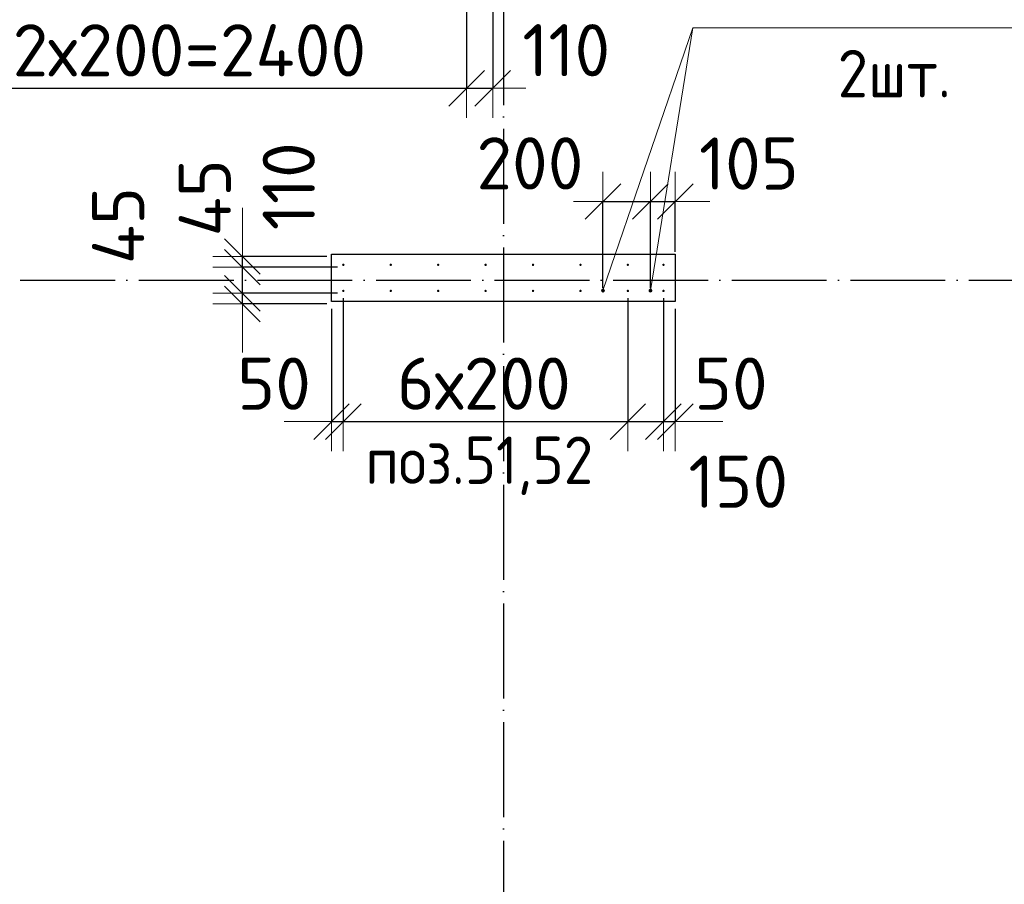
# Model space of a CAD drawing. Header units: millimetres. Extents: x 123094 to 184385, y 26948 to 48500.
# Tile 30 of 104: x 137700 to 141852, y 34154 to 37798. Entities that reach past the tile are written whole.
import ezdxf

# ---------------------------------------------------------------- set-up
doc = ezdxf.new("R2010")
doc.units = ezdxf.units.MM
doc.header["$PDMODE"] = 65
doc.linetypes.add('______11', pattern=[500, 400, -50, 0, -50])
doc.linetypes.add('______5', pattern=[1100, 800, -100, 100, -100])
for name, color, linetype, lineweight in [('Standard', 7, 'Continuous', 25), ('Арм.стержн. Выпуски', 180, 'Continuous', 35), ('Колонна (2)', 7, 'Continuous', 35), ('Размерная линия_ общее', 7, 'Continuous', 13)]:
    doc.layers.add(name, color=color, linetype=linetype, lineweight=lineweight)
doc.layers.add('Осевая линия_ общее', color=7, linetype='______5', lineweight=13, true_color=0xa0a0a0)
doc.styles.add('ISOCPEUR', font='ISOCPEUR')
doc.dimstyles.new('DIMSTYLE_3', dxfattribs={"dimtxt": 220, "dimasz": 250, "dimexe": 0, "dimexo": 0, "dimgap": 110, "dimtad": 2, "dimdec": 0, "dimrnd": 5, "dimzin": 12, "dimdsep": 46, "dimtxsty": 'ISOCPEUR', "dimblk1": 'ALL_ML_STRICH', "dimblk2": 'ALL_ML_STRICH', "dimsah": 1, "dimcen": 0, "dimclrd": 7, "dimclre": 256, "dimclrt": 7, "dimadec": 0, "dimazin": 0, "dimtfac": 1, "dimtdec": 0, "dimtix": 1, "dimtmove": 2, "dimatfit": 3, "dimfxl": 0, "dimtzin": 0, "dimlwd": 0, "dimlwe": -3, "dimarcsym": 0})
doc.dimstyles.new('DIMSTYLE_5', dxfattribs={"dimtxt": 220, "dimasz": 250, "dimexe": 0, "dimexo": 0, "dimgap": 110, "dimtad": 2, "dimdec": 0, "dimrnd": 5, "dimzin": 12, "dimdsep": 46, "dimtxsty": 'ISOCPEUR', "dimblk1": 'ALL_ML_STRICH', "dimblk2": 'ALL_ML_STRICH', "dimsah": 1, "dimcen": 0, "dimclrd": 7, "dimclre": 256, "dimclrt": 7, "dimadec": 0, "dimazin": 0, "dimtfac": 1, "dimtdec": 0, "dimtix": 1, "dimtmove": 2, "dimatfit": 3, "dimfxl": 0, "dimtvp": 1.2, "dimtzin": 0, "dimlwd": 0, "dimlwe": -3, "dimarcsym": 0})
doc.dimstyles.new('DIMSTYLE_7', dxfattribs={"dimtxt": 220, "dimasz": 250, "dimexe": 0, "dimexo": 0, "dimgap": 110, "dimtad": 0, "dimdec": 0, "dimrnd": 5, "dimzin": 12, "dimdsep": 46, "dimtxsty": 'ISOCPEUR', "dimblk1": 'ALL_ML_STRICH', "dimblk2": 'ALL_ML_STRICH', "dimsah": 1, "dimcen": 0, "dimclrd": 7, "dimclre": 256, "dimclrt": 7, "dimadec": 0, "dimazin": 0, "dimtfac": 1, "dimtdec": 0, "dimtix": 1, "dimtmove": 2, "dimatfit": 3, "dimfxl": 0, "dimtvp": 1.2, "dimtzin": 0, "dimlwd": 0, "dimlwe": -3, "dimarcsym": 0})

# ---------------------------------------------------------------- blocks, each defined once
blk = doc.blocks.new('ALL_ML_STRICH')
at = {"color": 0, "linetype": 'ByBlock', "lineweight": -2}
for p, q in [((0, -0.5), (0, 0.5)), ((-0.3, -0.3), (0.3, 0.3)), ((-1, 0), (0.5, 0))]:
    blk.add_line(p, q, dxfattribs=at)
blk = doc.blocks.new('*D57')
at = {"layer": 'DEFPOINTS', "color": 7, "linetype": 'Continuous', "lineweight": 13, "transparency": 33554687}
for p in [(140160, 37031.8), (140160, 36646.2), (140360, 36646.2)]:
    blk.add_point(p, dxfattribs=at)
at = {"layer": 'Размерная линия_ общее', "color": 253, "linetype": 'Continuous', "lineweight": -2, "true_color": 0xa0a0a0, "transparency": 33554687}
for p, q in [((140160, 36666.2), (140160, 37031.8)), ((140360, 36666.2), (140360, 37031.8))]:
    blk.add_line(p, q, dxfattribs=at)
at = {"layer": 'Размерная линия_ общее', "color": 7, "linetype": 'Continuous', "lineweight": -2, "transparency": 33554687}
blk.add_line((140160, 37031.8), (140360, 37031.8), dxfattribs=at)
at = {"layer": 'Размерная линия_ общее', "color": 7, "linetype": 'Continuous', "lineweight": 13, "transparency": 33554687, "xscale": 250, "yscale": 250, "zscale": 250, "rotation": 180}
blk.add_blockref('ALL_ML_STRICH', (140160, 37031.8), dxfattribs=at)
at = {"layer": 'Размерная линия_ общее', "color": 7, "linetype": 'Continuous', "lineweight": 13, "transparency": 33554687, "xscale": 250, "yscale": 250, "zscale": 250}
blk.add_blockref('ALL_ML_STRICH', (140360, 37031.8), dxfattribs=at)
at = {"layer": 'Размерная линия_ общее', "color": 7, "linetype": 'Continuous', "lineweight": 13, "transparency": 33554687, "insert": (139851.9, 37192.5), "char_height": 220, "width": 660, "attachment_point": 5, "style": 'ISOCPEUR'}
blk.add_mtext('\\A1;{200}', dxfattribs=at)
blk = doc.blocks.new('*D58')
at = {"layer": 'DEFPOINTS', "color": 7, "linetype": 'Continuous', "lineweight": 13, "transparency": 33554687}
for p in [(140360, 37031.8), (140465, 36800), (140360, 36646.2)]:
    blk.add_point(p, dxfattribs=at)
at = {"layer": 'Размерная линия_ общее', "color": 253, "linetype": 'Continuous', "lineweight": -2, "true_color": 0xa0a0a0, "transparency": 33554687}
for p, q in [((140360, 36666.2), (140360, 37031.8)), ((140465, 36820), (140465, 37031.8))]:
    blk.add_line(p, q, dxfattribs=at)
at = {"layer": 'Размерная линия_ общее', "color": 7, "linetype": 'Continuous', "lineweight": -2, "transparency": 33554687}
blk.add_line((140360, 37031.8), (140465, 37031.8), dxfattribs=at)
at = {"layer": 'Размерная линия_ общее', "color": 7, "linetype": 'Continuous', "lineweight": 13, "transparency": 33554687, "xscale": 250, "yscale": 250, "zscale": 250}
blk.add_blockref('ALL_ML_STRICH', (140465, 37031.8), dxfattribs=at)
at = {"layer": 'Размерная линия_ общее', "color": 7, "linetype": 'Continuous', "lineweight": 13, "transparency": 33554687, "xscale": 250, "yscale": 250, "zscale": 250, "rotation": 180}
blk.add_blockref('ALL_ML_STRICH', (140360, 37031.8), dxfattribs=at)
at = {"layer": 'Размерная линия_ общее', "color": 7, "linetype": 'Continuous', "lineweight": 13, "transparency": 33554687, "insert": (140775.3, 37191.8), "char_height": 220, "width": 660, "attachment_point": 5, "style": 'ISOCPEUR'}
blk.add_mtext('\\A1;{105}', dxfattribs=at)
blk = doc.blocks.new('*D195')
at = {"layer": 'DEFPOINTS', "color": 7, "linetype": 'Continuous', "lineweight": 13, "transparency": 33554687}
for p in [(139060, 36645), (138639.4, 36600), (139015, 36600)]:
    blk.add_point(p, dxfattribs=at)
at = {"layer": 'Размерная линия_ общее', "color": 253, "linetype": 'Continuous', "lineweight": -2, "true_color": 0xa0a0a0, "transparency": 33554687}
for p, q in [((139040, 36645), (138639.4, 36645)), ((138995, 36600), (138639.4, 36600))]:
    blk.add_line(p, q, dxfattribs=at)
at = {"layer": 'Размерная линия_ общее', "color": 7, "linetype": 'Continuous', "lineweight": -2, "transparency": 33554687}
blk.add_line((138639.4, 36600), (138639.4, 36645), dxfattribs=at)
at = {"layer": 'Размерная линия_ общее', "color": 7, "linetype": 'Continuous', "lineweight": 13, "transparency": 33554687, "xscale": 250, "yscale": 250, "zscale": 250}
for p, rotation in [((138639.4, 36600), 270), ((138639.4, 36645), 90)]:
    blk.add_blockref('ALL_ML_STRICH', p, dxfattribs=dict(at, rotation=rotation))
at = {"layer": 'Размерная линия_ общее', "color": 7, "linetype": 'Continuous', "lineweight": 13, "transparency": 33554687, "insert": (138115.6, 36930.5), "char_height": 220, "width": 440, "attachment_point": 5, "rotation": 90, "style": 'ISOCPEUR'}
blk.add_mtext('\\A1;{45}', dxfattribs=at)
blk = doc.blocks.new('*D196')
at = {"layer": 'DEFPOINTS', "color": 7, "linetype": 'Continuous', "lineweight": 13, "transparency": 33554687}
for p in [(139060, 36755), (138639.4, 36645), (139060, 36645)]:
    blk.add_point(p, dxfattribs=at)
at = {"layer": 'Размерная линия_ общее', "color": 253, "linetype": 'Continuous', "lineweight": -2, "true_color": 0xa0a0a0, "transparency": 33554687}
for p, q in [((139040, 36755), (138639.4, 36755)), ((139040, 36645), (138639.4, 36645))]:
    blk.add_line(p, q, dxfattribs=at)
at = {"layer": 'Размерная линия_ общее', "color": 7, "linetype": 'Continuous', "lineweight": -2, "transparency": 33554687}
blk.add_line((138639.4, 36645), (138639.4, 36755), dxfattribs=at)
at = {"layer": 'Размерная линия_ общее', "color": 7, "linetype": 'Continuous', "lineweight": 13, "transparency": 33554687, "xscale": 250, "yscale": 250, "zscale": 250}
for p, rotation in [((138639.4, 36645), 270), ((138639.4, 36755), 90)]:
    blk.add_blockref('ALL_ML_STRICH', p, dxfattribs=dict(at, rotation=rotation))
at = {"layer": 'Размерная линия_ общее', "color": 7, "linetype": 'Continuous', "lineweight": 13, "transparency": 33554687, "insert": (138834.9, 37096.3), "char_height": 220, "width": 660, "attachment_point": 5, "rotation": 90, "style": 'ISOCPEUR'}
blk.add_mtext('\\A1;{110}', dxfattribs=at)
blk = doc.blocks.new('*D197')
at = {"layer": 'DEFPOINTS', "color": 7, "linetype": 'Continuous', "lineweight": 13, "transparency": 33554687}
for p in [(139015, 36800), (138639.4, 36755), (139060, 36755)]:
    blk.add_point(p, dxfattribs=at)
at = {"layer": 'Размерная линия_ общее', "color": 253, "linetype": 'Continuous', "lineweight": -2, "true_color": 0xa0a0a0, "transparency": 33554687}
for p, q in [((138995, 36800), (138639.4, 36800)), ((139040, 36755), (138639.4, 36755))]:
    blk.add_line(p, q, dxfattribs=at)
at = {"layer": 'Размерная линия_ общее', "color": 7, "linetype": 'Continuous', "lineweight": -2, "transparency": 33554687}
blk.add_line((138639.4, 36755), (138639.4, 36800), dxfattribs=at)
at = {"layer": 'Размерная линия_ общее', "color": 7, "linetype": 'Continuous', "lineweight": 13, "transparency": 33554687, "xscale": 250, "yscale": 250, "zscale": 250}
for p, rotation in [((138639.4, 36755), 270), ((138639.4, 36800), 90)]:
    blk.add_blockref('ALL_ML_STRICH', p, dxfattribs=dict(at, rotation=rotation))
at = {"layer": 'Размерная линия_ общее', "color": 7, "linetype": 'Continuous', "lineweight": 13, "transparency": 33554687, "insert": (138480.7, 37047.5), "char_height": 220, "width": 440, "attachment_point": 5, "rotation": 90, "style": 'ISOCPEUR'}
blk.add_mtext('\\A1;{45}', dxfattribs=at)
blk = doc.blocks.new('*D298')
at = {"layer": 'DEFPOINTS', "color": 7, "linetype": 'Continuous', "lineweight": 13, "transparency": 33554687}
for p in [(139065, 36645), (139015, 36600), (139015, 36104.4)]:
    blk.add_point(p, dxfattribs=at)
at = {"layer": 'Размерная линия_ общее', "color": 253, "linetype": 'Continuous', "lineweight": -2, "true_color": 0xa0a0a0, "transparency": 33554687}
for p, q in [((139065, 36625), (139065, 36104.4)), ((139015, 36580), (139015, 36104.4))]:
    blk.add_line(p, q, dxfattribs=at)
at = {"layer": 'Размерная линия_ общее', "color": 7, "linetype": 'Continuous', "lineweight": -2, "transparency": 33554687}
blk.add_line((139015, 36104.4), (139065, 36104.4), dxfattribs=at)
at = {"layer": 'Размерная линия_ общее', "color": 7, "linetype": 'Continuous', "lineweight": 13, "transparency": 33554687, "xscale": 250, "yscale": 250, "zscale": 250}
blk.add_blockref('ALL_ML_STRICH', (139065, 36104.4), dxfattribs=at)
at = {"layer": 'Размерная линия_ общее', "color": 7, "linetype": 'Continuous', "lineweight": 13, "transparency": 33554687, "xscale": 250, "yscale": 250, "zscale": 250, "rotation": 180}
blk.add_blockref('ALL_ML_STRICH', (139015, 36104.4), dxfattribs=at)
at = {"layer": 'Размерная линия_ общее', "color": 7, "linetype": 'Continuous', "lineweight": 13, "transparency": 33554687, "insert": (138772.9, 36264.2), "char_height": 220, "width": 440, "attachment_point": 5, "style": 'ISOCPEUR'}
blk.add_mtext('\\A1;{50}', dxfattribs=at)
blk = doc.blocks.new('*D299')
at = {"layer": 'DEFPOINTS', "color": 7, "linetype": 'Continuous', "lineweight": 13, "transparency": 33554687}
for p in [(139065, 36645), (140265, 36645), (139065, 36104.4)]:
    blk.add_point(p, dxfattribs=at)
at = {"layer": 'Размерная линия_ общее', "color": 253, "linetype": 'Continuous', "lineweight": -2, "true_color": 0xa0a0a0, "transparency": 33554687}
for p, q in [((139065, 36625), (139065, 36104.4)), ((140265, 36625), (140265, 36104.4))]:
    blk.add_line(p, q, dxfattribs=at)
at = {"layer": 'Размерная линия_ общее', "color": 7, "linetype": 'Continuous', "lineweight": -2, "transparency": 33554687}
blk.add_line((139065, 36104.4), (140265, 36104.4), dxfattribs=at)
at = {"layer": 'Размерная линия_ общее', "color": 7, "linetype": 'Continuous', "lineweight": 13, "transparency": 33554687, "xscale": 250, "yscale": 250, "zscale": 250, "rotation": 180}
blk.add_blockref('ALL_ML_STRICH', (139065, 36104.4), dxfattribs=at)
at = {"layer": 'Размерная линия_ общее', "color": 7, "linetype": 'Continuous', "lineweight": 13, "transparency": 33554687, "xscale": 250, "yscale": 250, "zscale": 250}
blk.add_blockref('ALL_ML_STRICH', (140265, 36104.4), dxfattribs=at)
at = {"layer": 'Размерная линия_ общее', "color": 7, "linetype": 'Continuous', "lineweight": 13, "transparency": 33554687, "insert": (139291, 36374.4), "char_height": 220, "width": 11, "attachment_point": 1, "line_spacing_factor": 0.60241, "style": 'ISOCPEUR'}
blk.add_mtext('6х200', dxfattribs=at)
blk = doc.blocks.new('*D300')
at = {"layer": 'DEFPOINTS', "color": 7, "linetype": 'Continuous', "lineweight": 13, "transparency": 33554687}
for p in [(140265, 36645), (140415, 36645), (140265, 36104.4)]:
    blk.add_point(p, dxfattribs=at)
at = {"layer": 'Размерная линия_ общее', "color": 253, "linetype": 'Continuous', "lineweight": -2, "true_color": 0xa0a0a0, "transparency": 33554687}
for p, q in [((140265, 36625), (140265, 36104.4)), ((140415, 36625), (140415, 36104.4))]:
    blk.add_line(p, q, dxfattribs=at)
at = {"layer": 'Размерная линия_ общее', "color": 7, "linetype": 'Continuous', "lineweight": -2, "transparency": 33554687}
blk.add_line((140265, 36104.4), (140415, 36104.4), dxfattribs=at)
at = {"layer": 'Размерная линия_ общее', "color": 7, "linetype": 'Continuous', "lineweight": 13, "transparency": 33554687, "xscale": 250, "yscale": 250, "zscale": 250, "rotation": 180}
blk.add_blockref('ALL_ML_STRICH', (140265, 36104.4), dxfattribs=at)
at = {"layer": 'Размерная линия_ общее', "color": 7, "linetype": 'Continuous', "lineweight": 13, "transparency": 33554687, "xscale": 250, "yscale": 250, "zscale": 250}
blk.add_blockref('ALL_ML_STRICH', (140415, 36104.4), dxfattribs=at)
at = {"layer": 'Размерная линия_ общее', "color": 7, "linetype": 'Continuous', "lineweight": 13, "transparency": 33554687, "insert": (140730.5, 35851), "char_height": 220, "width": 660, "attachment_point": 5, "style": 'ISOCPEUR'}
blk.add_mtext('\\A1;{150}', dxfattribs=at)
blk = doc.blocks.new('*D301')
at = {"layer": 'DEFPOINTS', "color": 7, "linetype": 'Continuous', "lineweight": 13, "transparency": 33554687}
for p in [(140415, 36645), (140465, 36600), (140415, 36104.4)]:
    blk.add_point(p, dxfattribs=at)
at = {"layer": 'Размерная линия_ общее', "color": 253, "linetype": 'Continuous', "lineweight": -2, "true_color": 0xa0a0a0, "transparency": 33554687}
for p, q in [((140415, 36625), (140415, 36104.4)), ((140465, 36580), (140465, 36104.4))]:
    blk.add_line(p, q, dxfattribs=at)
at = {"layer": 'Размерная линия_ общее', "color": 7, "linetype": 'Continuous', "lineweight": -2, "transparency": 33554687}
blk.add_line((140415, 36104.4), (140465, 36104.4), dxfattribs=at)
at = {"layer": 'Размерная линия_ общее', "color": 7, "linetype": 'Continuous', "lineweight": 13, "transparency": 33554687, "xscale": 250, "yscale": 250, "zscale": 250}
blk.add_blockref('ALL_ML_STRICH', (140465, 36104.4), dxfattribs=at)
at = {"layer": 'Размерная линия_ общее', "color": 7, "linetype": 'Continuous', "lineweight": 13, "transparency": 33554687, "xscale": 250, "yscale": 250, "zscale": 250, "rotation": 180}
blk.add_blockref('ALL_ML_STRICH', (140415, 36104.4), dxfattribs=at)
at = {"layer": 'Размерная линия_ общее', "color": 7, "linetype": 'Continuous', "lineweight": 13, "transparency": 33554687, "insert": (140699.4, 36264.4), "char_height": 220, "width": 440, "attachment_point": 5, "style": 'ISOCPEUR'}
blk.add_mtext('\\A1;{50}', dxfattribs=at)
blk = doc.blocks.new('*D560')
at = {"layer": 'DEFPOINTS', "color": 7, "linetype": 'Continuous', "lineweight": 13, "transparency": 33554687}
for p in [(137185, 38865), (139585, 38865), (137185, 37509)]:
    blk.add_point(p, dxfattribs=at)
at = {"layer": 'Размерная линия_ общее', "color": 253, "linetype": 'Continuous', "lineweight": -2, "true_color": 0xa0a0a0, "transparency": 33554687}
for p, q in [((137185, 38845), (137185, 37509)), ((139585, 38845), (139585, 37509))]:
    blk.add_line(p, q, dxfattribs=at)
at = {"layer": 'Размерная линия_ общее', "color": 7, "linetype": 'Continuous', "lineweight": -2, "transparency": 33554687}
blk.add_line((137185, 37509), (139585, 37509), dxfattribs=at)
at = {"layer": 'Размерная линия_ общее', "color": 7, "linetype": 'Continuous', "lineweight": 13, "transparency": 33554687, "xscale": 250, "yscale": 250, "zscale": 250, "rotation": 180}
blk.add_blockref('ALL_ML_STRICH', (137185, 37509), dxfattribs=at)
at = {"layer": 'Размерная линия_ общее', "color": 7, "linetype": 'Continuous', "lineweight": 13, "transparency": 33554687, "xscale": 250, "yscale": 250, "zscale": 250}
blk.add_blockref('ALL_ML_STRICH', (139585, 37509), dxfattribs=at)
at = {"layer": 'Размерная линия_ общее', "color": 7, "linetype": 'Continuous', "lineweight": 13, "transparency": 33554687, "insert": (137560, 37779), "char_height": 220, "width": 11, "attachment_point": 1, "line_spacing_factor": 0.60241, "style": 'ISOCPEUR'}
blk.add_mtext('12х200=2400', dxfattribs=at)
blk = doc.blocks.new('*D561')
at = {"layer": 'DEFPOINTS', "color": 7, "linetype": 'Continuous', "lineweight": 13, "transparency": 33554687}
for p in [(139585, 38865), (139695, 38370), (139585, 37509)]:
    blk.add_point(p, dxfattribs=at)
at = {"layer": 'Размерная линия_ общее', "color": 253, "linetype": 'Continuous', "lineweight": -2, "true_color": 0xa0a0a0, "transparency": 33554687}
for p, q in [((139585, 38845), (139585, 37509)), ((139695, 38350), (139695, 37509))]:
    blk.add_line(p, q, dxfattribs=at)
at = {"layer": 'Размерная линия_ общее', "color": 7, "linetype": 'Continuous', "lineweight": -2, "transparency": 33554687}
blk.add_line((139585, 37509), (139695, 37509), dxfattribs=at)
at = {"layer": 'Размерная линия_ общее', "color": 7, "linetype": 'Continuous', "lineweight": 13, "transparency": 33554687, "xscale": 250, "yscale": 250, "zscale": 250}
blk.add_blockref('ALL_ML_STRICH', (139695, 37509), dxfattribs=at)
at = {"layer": 'Размерная линия_ общее', "color": 7, "linetype": 'Continuous', "lineweight": 13, "transparency": 33554687, "xscale": 250, "yscale": 250, "zscale": 250, "rotation": 180}
blk.add_blockref('ALL_ML_STRICH', (139585, 37509), dxfattribs=at)
at = {"layer": 'Размерная линия_ общее', "color": 7, "linetype": 'Continuous', "lineweight": 13, "transparency": 33554687, "insert": (140005.1, 37669.5), "char_height": 220, "width": 660, "attachment_point": 5, "style": 'ISOCPEUR'}
blk.add_mtext('\\A1;{110}', dxfattribs=at)

msp = doc.modelspace()

# ---------------------------------------------------------------- hatches: boundary and pattern name
at = {"layer": 'Арм.стержн. Выпуски', "linetype": 'Continuous', "lineweight": 35, "transparency": 33554687}
for color, points in [(4, [(139070, 36765), (139069.6, 36766.9), (139068.5, 36768.5), (139066.9, 36769.6), (139065, 36770), (139063.1, 36769.6), (139061.5, 36768.5), (139060.4, 36766.9), (139060, 36765), (139060.4, 36763.1), (139061.5, 36761.5), (139063.1, 36760.4), (139065, 36760), (139066.9, 36760.4), (139068.5, 36761.5), (139069.6, 36763.1)]), (4, [(139270, 36765), (139269.6, 36766.9), (139268.5, 36768.5), (139266.9, 36769.6), (139265, 36770), (139263.1, 36769.6), (139261.5, 36768.5), (139260.4, 36766.9), (139260, 36765), (139260.4, 36763.1), (139261.5, 36761.5), (139263.1, 36760.4), (139265, 36760), (139266.9, 36760.4), (139268.5, 36761.5), (139269.6, 36763.1)]), (4, [(139470, 36765), (139469.6, 36766.9), (139468.5, 36768.5), (139466.9, 36769.6), (139465, 36770), (139463.1, 36769.6), (139461.5, 36768.5), (139460.4, 36766.9), (139460, 36765), (139460.4, 36763.1), (139461.5, 36761.5), (139463.1, 36760.4), (139465, 36760), (139466.9, 36760.4), (139468.5, 36761.5), (139469.6, 36763.1)]), (4, [(139670, 36765), (139669.6, 36766.9), (139668.5, 36768.5), (139666.9, 36769.6), (139665, 36770), (139663.1, 36769.6), (139661.5, 36768.5), (139660.4, 36766.9), (139660, 36765), (139660.4, 36763.1), (139661.5, 36761.5), (139663.1, 36760.4), (139665, 36760), (139666.9, 36760.4), (139668.5, 36761.5), (139669.6, 36763.1)]), (4, [(139870, 36765), (139869.6, 36766.9), (139868.5, 36768.5), (139866.9, 36769.6), (139865, 36770), (139863.1, 36769.6), (139861.5, 36768.5), (139860.4, 36766.9), (139860, 36765), (139860.4, 36763.1), (139861.5, 36761.5), (139863.1, 36760.4), (139865, 36760), (139866.9, 36760.4), (139868.5, 36761.5), (139869.6, 36763.1)]), (4, [(140070, 36765), (140069.6, 36766.9), (140068.5, 36768.5), (140066.9, 36769.6), (140065, 36770), (140063.1, 36769.6), (140061.5, 36768.5), (140060.4, 36766.9), (140060, 36765), (140060.4, 36763.1), (140061.5, 36761.5), (140063.1, 36760.4), (140065, 36760), (140066.9, 36760.4), (140068.5, 36761.5), (140069.6, 36763.1)]), (4, [(140270, 36765), (140269.6, 36766.9), (140268.5, 36768.5), (140266.9, 36769.6), (140265, 36770), (140263.1, 36769.6), (140261.5, 36768.5), (140260.4, 36766.9), (140260, 36765), (140260.4, 36763.1), (140261.5, 36761.5), (140263.1, 36760.4), (140265, 36760), (140266.9, 36760.4), (140268.5, 36761.5), (140269.6, 36763.1)]), (4, [(140420, 36765), (140419.6, 36766.9), (140418.5, 36768.5), (140416.9, 36769.6), (140415, 36770), (140413.1, 36769.6), (140411.5, 36768.5), (140410.4, 36766.9), (140410, 36765), (140410.4, 36763.1), (140411.5, 36761.5), (140413.1, 36760.4), (140415, 36760), (140416.9, 36760.4), (140418.5, 36761.5), (140419.6, 36763.1)]), (4, [(139070, 36655), (139069.6, 36656.9), (139068.5, 36658.5), (139066.9, 36659.6), (139065, 36660), (139063.1, 36659.6), (139061.5, 36658.5), (139060.4, 36656.9), (139060, 36655), (139060.4, 36653.1), (139061.5, 36651.5), (139063.1, 36650.4), (139065, 36650), (139066.9, 36650.4), (139068.5, 36651.5), (139069.6, 36653.1)]), (4, [(139270, 36655), (139269.6, 36656.9), (139268.5, 36658.5), (139266.9, 36659.6), (139265, 36660), (139263.1, 36659.6), (139261.5, 36658.5), (139260.4, 36656.9), (139260, 36655), (139260.4, 36653.1), (139261.5, 36651.5), (139263.1, 36650.4), (139265, 36650), (139266.9, 36650.4), (139268.5, 36651.5), (139269.6, 36653.1)]), (4, [(139470, 36655), (139469.6, 36656.9), (139468.5, 36658.5), (139466.9, 36659.6), (139465, 36660), (139463.1, 36659.6), (139461.5, 36658.5), (139460.4, 36656.9), (139460, 36655), (139460.4, 36653.1), (139461.5, 36651.5), (139463.1, 36650.4), (139465, 36650), (139466.9, 36650.4), (139468.5, 36651.5), (139469.6, 36653.1)]), (4, [(139670, 36655), (139669.6, 36656.9), (139668.5, 36658.5), (139666.9, 36659.6), (139665, 36660), (139663.1, 36659.6), (139661.5, 36658.5), (139660.4, 36656.9), (139660, 36655), (139660.4, 36653.1), (139661.5, 36651.5), (139663.1, 36650.4), (139665, 36650), (139666.9, 36650.4), (139668.5, 36651.5), (139669.6, 36653.1)]), (4, [(139870, 36655), (139869.6, 36656.9), (139868.5, 36658.5), (139866.9, 36659.6), (139865, 36660), (139863.1, 36659.6), (139861.5, 36658.5), (139860.4, 36656.9), (139860, 36655), (139860.4, 36653.1), (139861.5, 36651.5), (139863.1, 36650.4), (139865, 36650), (139866.9, 36650.4), (139868.5, 36651.5), (139869.6, 36653.1)]), (4, [(140070, 36655), (140069.6, 36656.9), (140068.5, 36658.5), (140066.9, 36659.6), (140065, 36660), (140063.1, 36659.6), (140061.5, 36658.5), (140060.4, 36656.9), (140060, 36655), (140060.4, 36653.1), (140061.5, 36651.5), (140063.1, 36650.4), (140065, 36650), (140066.9, 36650.4), (140068.5, 36651.5), (140069.6, 36653.1)]), (41, [(140168, 36656.2), (140167.4, 36659.3), (140165.7, 36661.9), (140163.1, 36663.6), (140160, 36664.2), (140156.9, 36663.6), (140154.3, 36661.9), (140152.6, 36659.3), (140152, 36656.2), (140152.6, 36653.1), (140154.3, 36650.6), (140156.9, 36648.8), (140160, 36648.2), (140163.1, 36648.8), (140165.7, 36650.6), (140167.4, 36653.1)]), (4, [(140270, 36655), (140269.6, 36656.9), (140268.5, 36658.5), (140266.9, 36659.6), (140265, 36660), (140263.1, 36659.6), (140261.5, 36658.5), (140260.4, 36656.9), (140260, 36655), (140260.4, 36653.1), (140261.5, 36651.5), (140263.1, 36650.4), (140265, 36650), (140266.9, 36650.4), (140268.5, 36651.5), (140269.6, 36653.1)]), (41, [(140368, 36656.2), (140367.4, 36659.3), (140365.7, 36661.9), (140363.1, 36663.6), (140360, 36664.2), (140356.9, 36663.6), (140354.3, 36661.9), (140352.6, 36659.3), (140352, 36656.2), (140352.6, 36653.1), (140354.3, 36650.6), (140356.9, 36648.8), (140360, 36648.2), (140363.1, 36648.8), (140365.7, 36650.6), (140367.4, 36653.1)]), (4, [(140420, 36655), (140419.6, 36656.9), (140418.5, 36658.5), (140416.9, 36659.6), (140415, 36660), (140413.1, 36659.6), (140411.5, 36658.5), (140410.4, 36656.9), (140410, 36655), (140410.4, 36653.1), (140411.5, 36651.5), (140413.1, 36650.4), (140415, 36650), (140416.9, 36650.4), (140418.5, 36651.5), (140419.6, 36653.1)])]:
    msp.add_hatch(color=color, dxfattribs=at).paths.add_polyline_path(points)

# ---------------------------------------------------------------- linework, layer by layer
at = {"layer": 'Арм.стержн. Выпуски', "color": 7, "linetype": 'Continuous', "lineweight": 13, "transparency": 33554687}
for q in [(140160, 36656.2), (140360, 36656.2), (142439.5, 37764.3)]:
    msp.add_line((140539.5, 37764.3), q, dxfattribs=at)
at = {"layer": 'Колонна (2)', "color": 7, "lineweight": 25, "transparency": 33554687}
for p, q in [((139015, 36610), (139015, 36810)), ((139015, 36810), (140465, 36810)), ((140465, 36810), (140465, 36610)), ((140465, 36610), (139015, 36610))]:
    msp.add_line(p, q, dxfattribs=at)
at = {"layer": 'Колонна (2)', "color": 7, "linetype": 'Continuous', "lineweight": 25, "transparency": 33554687}
for p, q in [((139015, 36610), (139015, 36810)), ((139015, 36810), (140465, 36810)), ((140465, 36810), (140465, 36610)), ((140465, 36610), (139015, 36610))]:
    msp.add_line(p, q, dxfattribs=at)
at = {"layer": 'Осевая линия_ общее', "color": 253, "linetype": '______11', "lineweight": -3, "true_color": 0xa0a0a0, "transparency": 33554687}
for p, q in [((139740, 46340), (139740, 27662.1)), ((125200, 36700), (169325.4, 36700))]:
    msp.add_line(p, q, dxfattribs=at)

# ---------------------------------------------------------------- texts
at = {"layer": 'Standard', "color": 7, "linetype": 'Continuous', "lineweight": 13, "transparency": 33554687, "insert": (139157.9, 35794.9), "char_height": 200, "width": 1048.166, "attachment_point": 7, "style": 'ISOCPEUR'}
msp.add_mtext('\\A1;{\\fISOCPEUR|i0|b0;\\H200.000000;\\W0.909091;\\C7;поз.51,52}\\P', dxfattribs=at)
at = {"layer": 'Арм.стержн. Выпуски', "color": 7, "linetype": 'Continuous', "lineweight": 25, "transparency": 33554687, "insert": (141149.5, 37471), "char_height": 200, "width": 774.191, "attachment_point": 7, "style": 'ISOCPEUR'}
msp.add_mtext('\\W0.94;2шт. ', dxfattribs=at)

# ---------------------------------------------------------------- dimensions: what is measured, and where the dimension line sits
at = {"layer": 'Размерная линия_ общее', "color": 7, "linetype": 'Continuous', "lineweight": 13, "transparency": 33554687}
for base, p1, p2, text, picture, middle in [((139585, 37509), (137185, 38845), (139585, 38845), '12х200=2400', '*D560', (138385, 37619)), ((140265, 36104.4), (139065, 36625), (140265, 36625), '6х200', '*D299', (139665, 36214.4))]:
    dim = msp.add_linear_dim(base=base, p1=p1, p2=p2, text=text, dimstyle='DIMSTYLE_3', override={"dimpost": '<>', "dimclrd": 7, "dimclre": 253, "dimclrt": 7, "dimlwd": 0, "dimlwe": 65533}, dxfattribs=at)
    dim.commit()
    dim.dimension.update_dxf_attribs({"geometry": picture, "text_midpoint": middle, "dimtype": 160})
for base, p1, p2, dimstyle, picture, middle in [((139695, 37509), (139585, 38845), (139695, 38350), 'DIMSTYLE_5', '*D561', (140005.1, 37669.5)), ((140360, 37031.8), (140160, 36666.2), (140360, 36666.2), 'DIMSTYLE_5', '*D57', (139851.9, 37192.5)), ((140465, 37031.8), (140360, 36666.2), (140465, 36820), 'DIMSTYLE_5', '*D58', (140775.3, 37191.8)), ((139065, 36104.4), (139015, 36580), (139065, 36625), 'DIMSTYLE_5', '*D298', (138772.9, 36264.2)), ((140415, 36104.4), (140265, 36625), (140415, 36625), 'DIMSTYLE_7', '*D300', (140730.5, 35851)), ((140465, 36104.4), (140415, 36625), (140465, 36580), 'DIMSTYLE_5', '*D301', (140699.4, 36264.4))]:
    dim = msp.add_linear_dim(base=base, p1=p1, p2=p2, dimstyle=dimstyle, override={"dimpost": '<>', "dimclrd": 7, "dimclre": 253, "dimclrt": 7, "dimlwd": 0, "dimlwe": 65533}, dxfattribs=at)
    dim.commit()
    dim.dimension.update_dxf_attribs({"geometry": picture, "text_midpoint": middle, "dimtype": 160})
for base, p1, p2, dimstyle, picture, middle in [((138639.4, 36755), (139040, 36645), (139040, 36755), 'DIMSTYLE_7', '*D196', (138834.9, 37096.3)), ((138639.4, 36800), (139040, 36755), (138995, 36800), 'DIMSTYLE_5', '*D197', (138480.7, 37047.5)), ((138639.4, 36645), (138995, 36600), (139040, 36645), 'DIMSTYLE_5', '*D195', (138115.6, 36930.5))]:
    dim = msp.add_linear_dim(base=base, p1=p1, p2=p2, angle=90, dimstyle=dimstyle, override={"dimpost": '<>', "dimclrd": 7, "dimclre": 253, "dimclrt": 7, "dimlwd": 0, "dimlwe": 65533}, dxfattribs=at)
    dim.commit()
    dim.dimension.update_dxf_attribs({"geometry": picture, "text_midpoint": middle, "dimtype": 160})

doc.saveas('drawing.dxf')
